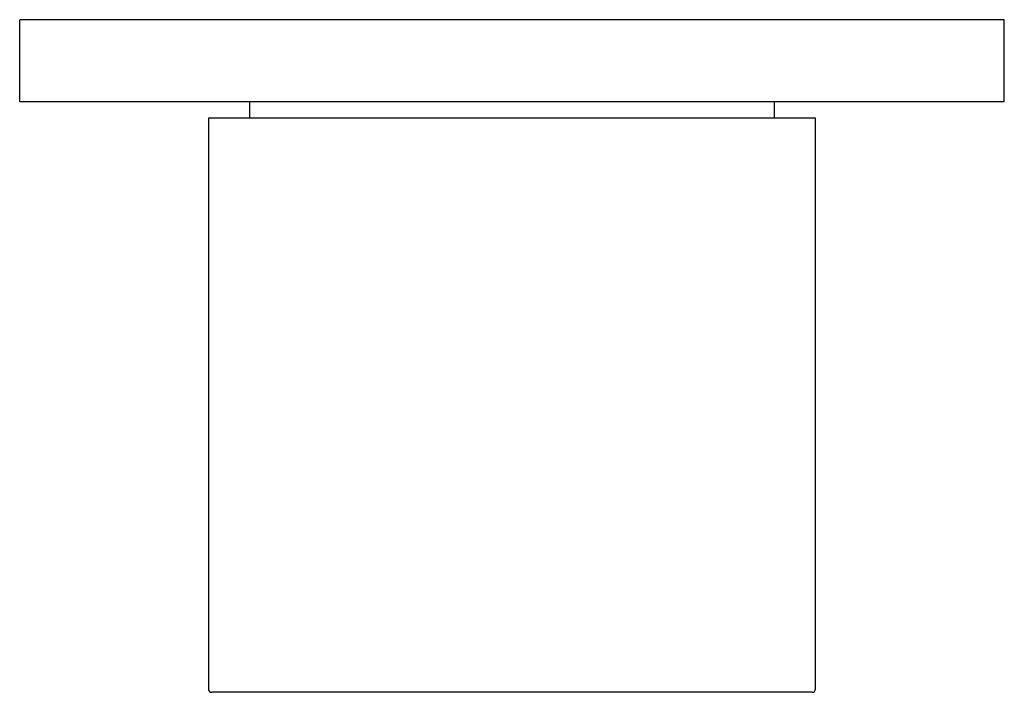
# Model space of a CAD drawing. Header units: millimetres. Extents: x 3992.3387 to 3992.3987, y 1833.1917 to 1833.2327.
import ezdxf

# ---------------------------------------------------------------- set-up
doc = ezdxf.new("R2010")
doc.units = ezdxf.units.MM
doc.layers.add('SANINDUSA', color=3, linetype='Continuous')

msp = doc.modelspace()

# ---------------------------------------------------------------- linework, layer by layer
at = {"layer": 'SANINDUSA'}
for p, q in [((3992.338744, 1833.227666), (3992.338744, 1833.232666)), ((3992.398744, 1833.232666), (3992.338744, 1833.232666)), ((3992.398744, 1833.227666), (3992.398744, 1833.232666)), ((3992.398744, 1833.227666), (3992.338744, 1833.227666)), ((3992.352744, 1833.227666), (3992.352744, 1833.226666)), ((3992.384744, 1833.226666), (3992.384744, 1833.227666)), ((3992.350244, 1833.226666), (3992.350244, 1833.191866)), ((3992.387244, 1833.226666), (3992.350244, 1833.226666)), ((3992.387244, 1833.191866), (3992.387244, 1833.226666)), ((3992.387044, 1833.191666), (3992.350444, 1833.191666))]:
    msp.add_line(p, q, dxfattribs=at)
for centre, start, end in [((3992.350444, 1833.191866), 180, 270), ((3992.387044, 1833.191866), 270, 0)]:
    msp.add_arc(centre, 0.0002, start, end, dxfattribs=at)

doc.saveas('drawing.dxf')
